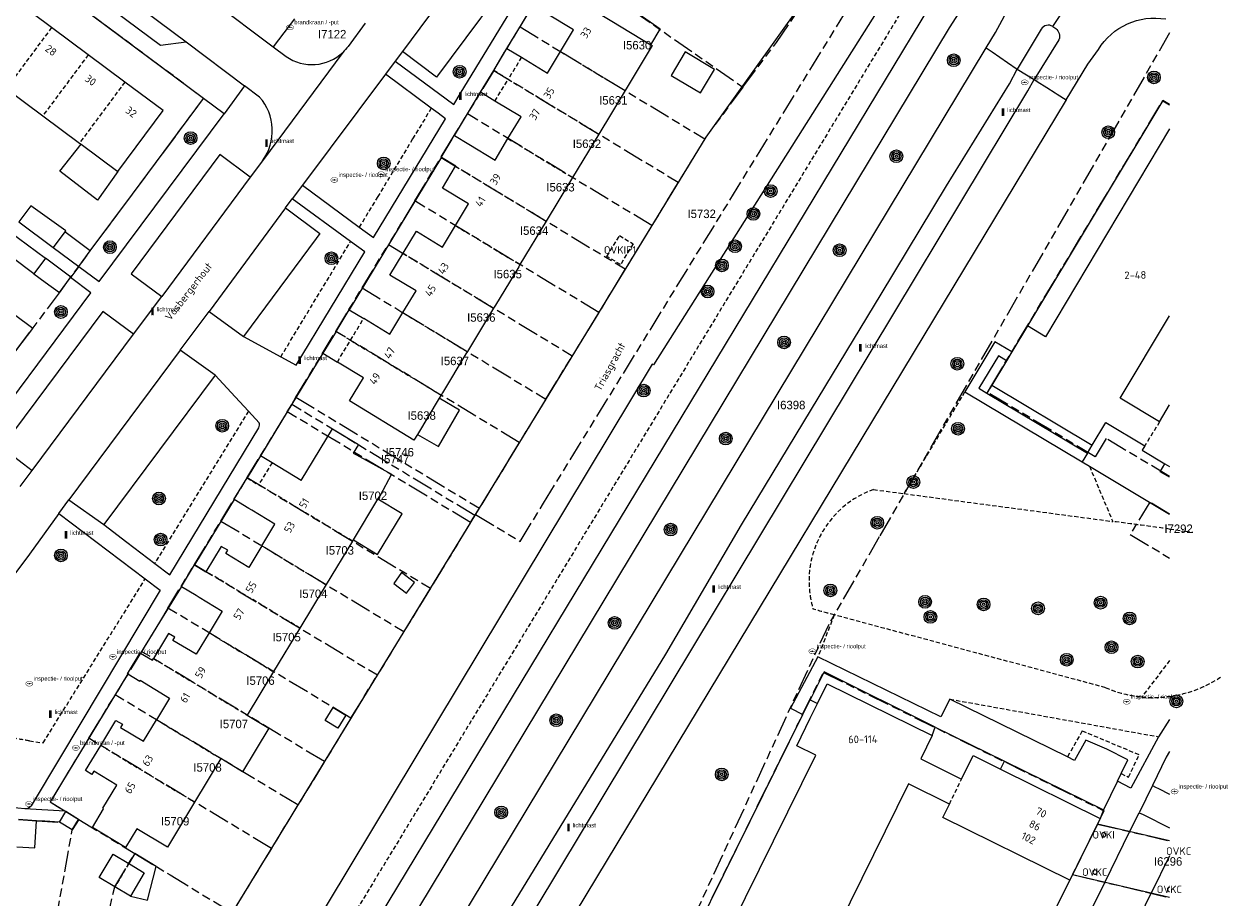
# Model space of a CAD drawing. Extents: x 168491 to 169507, y 481494 to 482503.
# Tile 78 of 108: x 169365 to 169507, y 481702 to 481805. Entities that reach past the tile are written whole.
import ezdxf
from ezdxf.enums import TextEntityAlignment as Align

# ---------------------------------------------------------------- set-up
doc = ezdxf.new("R2010")
doc.units = 0
doc.header["$LTSCALE"] = 0.5
doc.linetypes.add('KAD', pattern=[12, 5, -1, 2, -1, 2, -1])
doc.linetypes.add('STIPPELFIJN', pattern=[1.5, 1, -0.5])
doc.layers.get('0').update_dxf_attribs({"linetype": 'CONTINUOUS'})
for name, color, linetype in [('G01', 3, 'KAD'), ('G_BTD', 3, 'CONTINUOUS'), ('G_GBIP1', 7, 'CONTINUOUS'), ('G_OVKMV', 7, 'CONTINUOUS'), ('G_OWG', 7, 'CONTINUOUS'), ('G_PNDMV', 1, 'CONTINUOUS'), ('G_WGD', 2, 'CONTINUOUS'), ('LSHD', 7, 'CONTINUOUS'), ('NAR', 7, 'CONTINUOUS'), ('ORL', 7, 'CONTINUOUS'), ('OVKC', 7, 'CONTINUOUS'), ('OVKIP1', 7, 'CONTINUOUS'), ('PPAL', 7, 'CONTINUOUS'), ('PPUT', 7, 'CONTINUOUS'), ('PVGO', 7, 'CONTINUOUS'), ('Z01', 2, 'CONTINUOUS')]:
    doc.layers.add(name, color=color, linetype=linetype)
doc.layers.add('OBWVM', color=7, linetype='CONTINUOUS', lineweight=70)
doc.styles.add('ISO', font='isocpeur.ttf', dxfattribs={"height": 1})

# ---------------------------------------------------------------- blocks, each defined once
blk = doc.blocks.new('put')
at = {"linetype": 'ByBlock', "lineweight": -2}
h = blk.add_hatch(color=0, dxfattribs=at)
h.dxf.hatch_style = 1
edge = h.paths.add_edge_path()
edge.add_spline(control_points=[(0.44, 0), (0.44, 0.04), (0.43, 0.09), (0.36, 0.2), (0.28, 0.26), (0.09, 0.32), (-0.02, 0.33), (-0.22, 0.29), (-0.31, 0.24), (-0.42, 0.12), (-0.44, 0.06), (-0.44, -0.06), (-0.42, -0.12), (-0.33, -0.22), (-0.28, -0.26), (-0.1, -0.33), (0.04, -0.33), (0.27, -0.27), (0.37, -0.2), (0.43, -0.08), (0.44, -0.04), (0.44, 0)], knot_values=[0, 0, 0, 0, 0.380029, 0.380029, 1.118666, 1.118666, 1.857303, 1.857303, 2.59594, 2.59594, 3.13294, 3.13294, 3.66994, 3.66994, 4.20694, 4.20694, 5.079565, 5.079565, 5.952189, 5.952189, 6.283185, 6.283185, 6.283185, 6.283185], degree=3, periodic=0)
edge = h.paths.add_edge_path(flags=16)
edge.add_ellipse((0, 0), major_axis=(0.392, 0), ratio=0.689655, start_angle=0, end_angle=360)
h = blk.add_hatch(color=0, dxfattribs=at)
h.dxf.hatch_style = 1
h.paths.add_polyline_path([(-0.1, 0, -0.096396), (-0.09, 0.04), (-0.25, 0.04, 1), (-0.25, -0.04), (-0.09, -0.04, -0.096396)])
at = {"linetype": 'ByBlock', "lineweight": -2, "true_color": 0x681648}
h = blk.add_hatch(color=219, dxfattribs=at)
h.dxf.hatch_style = 1
h.paths.add_polyline_path([(0.1, 0, 1), (-0.1, 0, 1)])
at = {"linetype": 'ByBlock', "lineweight": -2}
h = blk.add_hatch(color=0, dxfattribs=at)
h.dxf.hatch_style = 1
h.paths.add_polyline_path([(0.25, 0.04), (0.09, 0.04, -0.096396), (0.1, 0, -0.096396), (0.09, -0.04), (0.25, -0.04, 1)])
at = {"color": 0, "linetype": 'ByBlock', "lineweight": -2}
blk.add_attdef('PUT', (0.5, 0.35), '', height=0.5, dxfattribs=at)
blk = doc.blocks.new('BOOM')
at = {"color": 0}
for radius in [0.75, 0.55, 0.35, 0.15]:
    blk.add_circle((0, 0), radius, dxfattribs=at)
blk = doc.blocks.new('PAAL')
at = {"linetype": 'ByBlock', "lineweight": -2}
h = blk.add_hatch(color=0, dxfattribs=at)
h.dxf.hatch_style = 1
h.paths.add_polyline_path([(0.15, 0.8), (-0.15, 0.8), (-0.15, -0.1), (0, -0.1, -0.414214), (-0.1, 0, -1), (0.1, 0, -0.414214), (0, -0.1), (0.15, -0.1)])
at = {"linetype": 'ByBlock', "lineweight": -2, "true_color": 0x681648}
h = blk.add_hatch(color=219, dxfattribs=at)
h.dxf.hatch_style = 1
h.paths.add_polyline_path([(-0.1, 0, 1), (0.1, 0, 1)])
at = {"color": 0, "linetype": 'ByBlock', "lineweight": -2}
blk.add_attdef('PAAL', (0.5, 0.35), '', height=0.5, dxfattribs=at)

msp = doc.modelspace()

# ---------------------------------------------------------------- linework, layer by layer
at = {"layer": 'G01'}
for p, q in [((169423.341, 481804.365), (169428.12, 481812.266)), ((169436.645, 481806.321), (169449.652, 481797.252)), ((169420.235, 481799.231), (169423.341, 481804.365)), ((169423.341, 481804.365), (169445.143, 481791.159)), ((169420.235, 481799.231), (169417.129, 481794.097)), ((169420.235, 481799.231), (169442.021, 481786.035)), ((169414.024, 481788.964), (169417.129, 481794.097)), ((169438.893, 481780.914), (169417.129, 481794.097)), ((169445.143, 481791.159), (169442.021, 481786.035)), ((169410.918, 481783.83), (169414.024, 481788.964)), ((169414.024, 481788.964), (169435.766, 481775.794)), ((169442.021, 481786.035), (169438.893, 481780.914)), ((169410.918, 481783.83), (169407.813, 481778.696)), ((169432.639, 481770.673), (169410.918, 481783.83)), ((169438.893, 481780.914), (169435.766, 481775.794)), ((169404.707, 481773.562), (169407.813, 481778.696)), ((169407.813, 481778.696), (169429.512, 481765.552)), ((169435.766, 481775.794), (169432.639, 481770.673)), ((169401.602, 481768.428), (169404.707, 481773.562)), ((169404.707, 481773.562), (169426.384, 481760.432)), ((169432.639, 481770.673), (169429.512, 481765.552)), ((169396.897, 481760.65), (169401.602, 481768.428)), ((169423.257, 481755.311), (169401.602, 481768.428)), ((169426.384, 481760.432), (169429.512, 481765.552)), ((169396.393, 481759.802), (169396.897, 481760.65)), ((169396.897, 481760.65), (169418.546, 481747.552)), ((169426.384, 481760.432), (169423.257, 481755.311)), ((169391.152, 481751.16), (169395.879, 481758.936)), ((169395.879, 481758.936), (169396.393, 481759.802)), ((169417.511, 481745.86), (169395.879, 481758.936)), ((169418.01, 481746.677), (169396.393, 481759.802)), ((169423.257, 481755.311), (169418.546, 481747.552)), ((169388.038, 481746.038), (169391.152, 481751.16)), ((169391.152, 481751.16), (169412.773, 481738.109)), ((169418.089, 481746.806), (169418.546, 481747.552)), ((169384.923, 481740.914), (169388.038, 481746.038)), ((169388.038, 481746.038), (169409.642, 481732.987)), ((169417.511, 481745.86), (169418.01, 481746.677)), ((169418.089, 481746.806), (169418.01, 481746.677)), ((169417.511, 481745.86), (169412.773, 481738.109)), ((169381.792, 481735.764), (169384.923, 481740.914)), ((169384.923, 481740.914), (169406.511, 481727.865)), ((169412.773, 481738.109), (169409.642, 481732.987)), ((169403.392, 481722.763), (169381.792, 481735.764)), ((169409.642, 481732.987), (169406.511, 481727.865)), ((169378.683, 481730.651), (169375.562, 481725.517)), ((169400.257, 481717.634), (169378.683, 481730.651)), ((169403.392, 481722.763), (169406.511, 481727.865)), ((169372.451, 481720.399), (169375.562, 481725.517)), ((169397.13, 481712.52), (169375.562, 481725.517)), ((169403.392, 481722.763), (169400.257, 481717.634)), ((169393.996, 481707.393), (169372.451, 481720.399)), ((169400.257, 481717.634), (169397.13, 481712.52)), ((169371.253, 481710.825), (169369.76, 481711.738)), ((169397.13, 481712.52), (169393.996, 481707.393)), ((169491.483, 481710.268), (169488.541, 481704.308)), ((169393.996, 481707.393), (169389.361, 481699.812))]:
    msp.add_line(p, q, dxfattribs=at)
msp.add_lwpolyline([(169350.288, 481822.476), (169317.785, 481782.954), (169355.582, 481755.007), (169363.976, 481766.278), (169368.979, 481772.995), (169372.63, 481777.923), (169377.605, 481784.623), (169386, 481795.928), (169350.688, 481822.179)], close=True, dxfattribs=at)
for points in [[(169449.652, 481797.252), (169453.605, 481802.533), (169461.893, 481814.664), (169461.77, 481814.741), (169464.685, 481818.976)], [(169418.089, 481746.806), (169423.357, 481743.641), (169426.12, 481748.136), (169468.131, 481816.501)], [(169500, 481803.6518), (169465.738, 481744.19), (169459.775, 481733.84), (169435.211, 481680.502), (169475.361, 481662.99), (169499.015, 481656.697), (169500, 481656.435)], [(169449.652, 481797.252), (169445.267, 481791.362), (169445.143, 481791.159)], [(169500, 481751.2933), (169492.498, 481755.776), (169491.214, 481753.628), (169478.502, 481761.228), (169479.015, 481762.087), (169499.194, 481795.636), (169500, 481795.1541)], [(169500, 481746.8649), (169497.65, 481748.27), (169495.36, 481744.44), (169500, 481741.6656)], [(169381.792, 481735.764), (169380.787, 481734.111), (169378.683, 481730.651)], [(169488.541, 481704.308), (169471.603, 481670), (169471.16, 481669.103), (169438.078, 481685.44), (169459.143, 481728.17), (169492.258, 481711.839), (169491.483, 481710.268)], [(169372.451, 481720.399), (169367.883, 481712.885), (169369.76, 481711.738)], [(169364.145, 481710.802), (169366.3, 481710.66), (169368.998, 481710.486), (169369.76, 481711.738)], [(169365.856, 481684.095), (169368.355, 481697.573), (169368.306, 481697.581), (169368.554, 481698.742), (169370.501, 481709.59), (169371.253, 481710.825)], [(169371.253, 481710.825), (169371.264, 481710.819), (169377.871, 481706.8)], [(169491.483, 481710.268), (169500, 481708.2841)], [(169370.911, 481682.998), (169373.893, 481696.08), (169373.941, 481696.067), (169374.262, 481697.561), (169375.523, 481702.859), (169377.871, 481706.8)], [(169377.871, 481706.8), (169382.035, 481704.267), (169389.361, 481699.812)], [(169488.541, 481704.308), (169497.109, 481702.273), (169500, 481701.5863)]]:
    msp.add_lwpolyline(points, dxfattribs=at)
at = {"layer": 'G_BTD', "linetype": 'STIPPELFIJN', "lineweight": -3, "transparency": 33554687}
for points in [[(169470.346, 481813.301), (169472.016, 481812.237), (169392.07, 481680.369), (169389.744, 481681.181)], [(169412.868, 481794.778), (169410.666, 481791.138), (169406.549, 481784.332), (169404.369, 481780.727)], [(169395.105, 481765.414), (169403.348, 481779.039)], [(169479.015, 481762.087), (169478.45, 481761.142)], [(169468.667, 481749.274), (169475.855, 481761.296)], [(169391.295, 481759.007), (169380.227, 481741.037)], [(169490.547, 481752.512), (169493.287, 481745.99)], [(169465.051, 481749.756), (169468.667, 481749.274)], [(169468.667, 481749.274), (169493.287, 481745.99)], [(169500, 481745.094), (169501.901, 481744.841), (169502.728, 481744.73)], [(169367.067, 481719.861), (169379.121, 481739.223)], [(169460.42, 481734.959), (169458.497, 481730.004)], [(169492.461, 481726.367), (169460.42, 481734.959)], [(169500, 481729.5702), (169496.726, 481725.277)], [(169474.065, 481725.012), (169498.677, 481720.582)], [(169494.281, 481716.233), (169495.159, 481715.81), (169496.398, 481718.431), (169489.691, 481721.253), (169487.946, 481718.194)], [(169365.445, 481720.081), (169367.067, 481719.861)]]:
    msp.add_lwpolyline(points, dxfattribs=at)
at = {"layer": 'G_BTD', "linetype": 'Continuous', "lineweight": 25, "transparency": 33554687}
for points in [[(169372.627, 481777.92), (169377.605, 481784.623), (169385.995, 481795.921)], [(169500, 481795.192), (169499.212, 481795.666), (169483.214, 481769.068)], [(169457.595, 481724.937), (169458.454, 481724.51)], [(169441.187, 481683.901), (169438.078, 481685.44), (169456.703, 481723.22)], [(169471.984, 481720.726), (169472.341, 481721.716)], [(169480.062, 481716.739), (169480.536, 481717.701)]]:
    msp.add_lwpolyline(points, dxfattribs=at)
at = {"layer": 'G_BTD', "linetype": 'STIPPELFIJN', "lineweight": -3, "transparency": 33554687}
for points in [[(169457.581, 481737.214, -0.35928097), (169465.051, 481749.756)], [(169493.287, 481745.99, -0.00031225), (169500, 481745.094)], [(169457.943, 481735.623, -0.03523311), (169457.581, 481737.214)], [(169460.42, 481734.959, 0.00160756), (169457.943, 481735.623)], [(169506.179, 481727.721, -0.11731283), (169500, 481725.34)], [(169496.726, 481725.277, -0.07741123), (169492.461, 481726.367)], [(169498.912, 481725.236, -0.0379727), (169496.726, 481725.277)], [(169500, 481725.34, -0.01839004), (169498.912, 481725.236)], [(169363.758, 481720.377, -0.00240116), (169365.445, 481720.081)]]:
    msp.add_lwpolyline(points, format="xyb", dxfattribs=at)
at = {"layer": 'G_GBIP1', "linetype": 'Continuous', "lineweight": 25, "transparency": 33554687}
for points in [[(169438.771, 481802.27), (169439.874, 481804.114), (169431.255, 481810.166), (169429.856, 481807.67)], [(169375.878, 481787.296), (169373.473, 481783.899), (169369.022, 481787.356), (169371.552, 481790.51)], [(169369.621, 481780.159), (169369.737, 481780.314), (169365.611, 481783.258), (169364.192, 481781.343)], [(169362.017, 481781.006), (169367.323, 481777.061)], [(169364.192, 481781.343), (169368.259, 481778.331)], [(169365.968, 481775.227), (169360.657, 481779.179)], [(169411.225, 481756.269), (169413.719, 481754.821), (169416.217, 481759.125), (169413.799, 481760.528)], [(169403.673, 481743.828), (169406.538, 481742.095), (169409.425, 481746.869), (169406.56, 481748.602)], [(169491.501, 481710.303), (169500, 481708.3232)], [(169377.354, 481701.766), (169379.396, 481701.276), (169380.405, 481705.259), (169377.882, 481706.793), (169377.168, 481705.62)], [(169500, 481701.5924), (169488.524, 481704.265)]]:
    msp.add_lwpolyline(points, dxfattribs=at)
at = {"layer": 'G_OVKMV', "linetype": 'Continuous', "lineweight": 25, "transparency": 33554687}
for points in [[(169492.485, 481709.007, 1), (169491.975, 481709.007)], [(169491.975, 481709.007, 1), (169492.485, 481709.007)], [(169491.446, 481704.595, 1), (169490.936, 481704.595)], [(169490.936, 481704.595, 1), (169491.446, 481704.595)], [(169500, 481702.812, 0.41536263), (169499.744, 481702.557)], [(169499.744, 481702.557, 0.41536263), (169500, 481702.302, 0.41536263)]]:
    msp.add_lwpolyline(points, format="xyb", dxfattribs=at)
at = {"layer": 'G_OWG', "linetype": 'Continuous', "lineweight": 25, "transparency": 33554687}
msp.add_lwpolyline([(169482.026, 481799.393), (169484.026, 481798.163)], dxfattribs=at)
at = {"layer": 'G_PNDMV', "linetype": 'Continuous', "lineweight": 25, "transparency": 33554687}
for points in [[(169428.131, 481801.463), (169429.67, 481804.014), (169426.596, 481805.876), (169428.266, 481808.633), (169429.856, 481807.67)], [(169368.057, 481804.289), (169363.732, 481807.505)], [(169429.856, 481807.67), (169434.183, 481805.049), (169438.771, 481802.27)], [(169372.381, 481801.074), (169368.057, 481804.289)], [(169420.238, 481799.229), (169421.802, 481801.821)], [(169421.802, 481801.821), (169423.516, 481800.782)], [(169423.516, 481800.782), (169426.595, 481798.916), (169428.131, 481801.463)], [(169438.771, 481802.27), (169438.953, 481802.159), (169435.746, 481796.851)], [(169376.705, 481797.858), (169372.381, 481801.074)], [(169446.295, 481799.346), (169442.846, 481801.414), (169441.18, 481798.633), (169444.629, 481796.566), (169446.295, 481799.346)], [(169418.681, 481796.648), (169420.238, 481799.229)], [(169375.878, 481787.296), (169381.23, 481794.493), (169376.705, 481797.858)], [(169362.702, 481797.088), (169367.027, 481793.874)], [(169420.385, 481795.617), (169418.681, 481796.648)], [(169435.746, 481796.851), (169432.643, 481791.715)], [(169421.923, 481791.193), (169423.468, 481793.755), (169420.385, 481795.617)], [(169367.027, 481793.874), (169371.352, 481790.659)], [(169414.056, 481789.008), (169414.033, 481789.022), (169415.573, 481791.567), (169415.597, 481791.553)], [(169415.597, 481791.553), (169417.31, 481790.516), (169420.393, 481788.656), (169421.923, 481791.193)], [(169432.643, 481791.715), (169429.54, 481786.58)], [(169500, 481792.3296), (169485.349, 481767.795), (169483.214, 481769.068)], [(169371.352, 481790.659), (169371.552, 481790.51)], [(169371.552, 481790.51), (169375.878, 481787.296)], [(169414.056, 481789.008), (169415.769, 481787.971), (169415.774, 481787.968), (169415.745, 481787.921)], [(169415.723, 481780.919), (169417.271, 481783.482), (169414.191, 481785.345), (169415.745, 481787.921)], [(169429.54, 481786.58), (169426.437, 481781.445)], [(169369.621, 481780.159), (169368.259, 481778.331)], [(169372.627, 481777.92), (169369.621, 481780.159)], [(169409.54, 481777.65), (169411.111, 481780.247), (169414.191, 481778.383), (169415.723, 481780.919)], [(169426.437, 481781.445), (169423.334, 481776.309)], [(169368.259, 481778.331), (169371.268, 481776.09)], [(169371.268, 481776.09), (169372.627, 481777.92)], [(169409.519, 481770.647), (169411.067, 481773.213), (169407.985, 481775.08), (169409.54, 481777.65)], [(169367.323, 481777.061), (169365.968, 481775.227)], [(169370.34, 481774.832), (169367.323, 481777.061)], [(169423.186, 481776.064), (169420.437, 481771.515)], [(169423.334, 481776.309), (169423.186, 481776.064)], [(169365.968, 481775.227), (169367.32, 481774.229), (169368.983, 481773)], [(169368.983, 481773), (169370.31, 481774.791)], [(169370.31, 481774.791), (169370.34, 481774.832)], [(169365.827, 481768.763), (169359.012, 481773.839), (169356.542, 481770.443)], [(169401.632, 481768.409), (169403.193, 481770.988)], [(169403.193, 481770.988), (169404.896, 481769.956)], [(169404.896, 481769.956), (169404.907, 481769.974), (169407.985, 481768.105), (169409.519, 481770.647)], [(169420.231, 481771.174), (169417.128, 481766.038)], [(169420.437, 481771.515), (169420.231, 481771.174)], [(169498.816, 481757.762), (169494.186, 481760.526), (169500, 481770.2627)], [(169363.976, 481766.278), (169365.827, 481768.763)], [(169483.214, 481769.068), (169481.365, 481765.994)], [(169401.632, 481768.409), (169400.078, 481765.842)], [(169400.078, 481765.842), (169401.782, 481764.811)], [(169417.128, 481766.038), (169416.965, 481765.769)], [(169481.365, 481765.994), (169480.746, 481764.966)], [(169411.225, 481756.269), (169410.818, 481755.595), (169403.213, 481760.212), (169404.865, 481762.945), (169401.782, 481764.811)], [(169416.965, 481765.769), (169414.19, 481761.176)], [(169480.746, 481764.966), (169479.015, 481762.087)], [(169479.015, 481762.087), (169490.869, 481754.999)], [(169413.799, 481760.528), (169411.225, 481756.269)], [(169414.025, 481760.903), (169413.799, 481760.528)], [(169414.19, 481761.176), (169414.025, 481760.903)], [(169498.816, 481757.762), (169500, 481759.7427)], [(169490.869, 481754.999), (169492.47, 481757.677), (169497.085, 481754.918)], [(169397.532, 481750.831), (169401.206, 481756.906), (169404.263, 481755.058)], [(169404.263, 481755.058), (169403.663, 481754.066), (169404.039, 481753.858)], [(169497.085, 481754.918), (169496.772, 481754.388), (169499.433, 481752.797)], [(169392.708, 481753.752), (169391.122, 481751.134)], [(169394.075, 481752.924), (169392.708, 481753.752)], [(169404.039, 481753.858), (169408.189, 481751.555), (169406.786, 481748.976)], [(169397.532, 481750.831), (169394.075, 481752.924)], [(169499.433, 481752.797), (169500, 481752.4583)], [(169389.594, 481748.581), (169389.581, 481748.588), (169391.122, 481751.134)], [(169406.56, 481748.602), (169406.786, 481748.976)], [(169392.863, 481743.123), (169394.4, 481745.677), (169391.69, 481747.313), (169391.318, 481747.537), (169389.594, 481748.581)], [(169403.673, 481743.828), (169406.56, 481748.602)], [(169392.863, 481743.123), (169391.327, 481740.569), (169388.614, 481742.212), (169388.843, 481742.591), (169388.085, 481743.026), (169386.279, 481740.04)], [(169403.573, 481743.663), (169400.468, 481738.529)], [(169403.573, 481743.663), (169403.673, 481743.828)], [(169383.372, 481738.322), (169384.913, 481740.867)], [(169384.913, 481740.867), (169386.279, 481740.04)], [(169408.469, 481738.651), (169409.942, 481737.536), (169410.895, 481738.795), (169409.366, 481739.953), (169408.469, 481738.651)], [(169383.372, 481738.322), (169385.109, 481737.271), (169385.483, 481737.044), (169388.194, 481735.401), (169386.643, 481732.844)], [(169400.468, 481738.529), (169397.363, 481733.395)], [(169397.363, 481733.395), (169394.258, 481728.261)], [(169386.643, 481732.844), (169385.103, 481730.306), (169382.384, 481731.946), (169382.613, 481732.326), (169381.856, 481732.762), (169380.076, 481729.811)], [(169377.066, 481727.989), (169377.015, 481728.02), (169378.51, 481730.471), (169378.557, 481730.443)], [(169378.557, 481730.443), (169379.95, 481729.603), (169380.076, 481729.811)], [(169377.066, 481727.989), (169378.468, 481727.144), (169378.526, 481727.24), (169381.982, 481725.14), (169380.429, 481722.584)], [(169394.258, 481728.261), (169391.154, 481723.127)], [(169458.454, 481724.51), (169459.593, 481726.822), (169471.984, 481720.726)], [(169457.598, 481722.774), (169458.454, 481724.51)], [(169391.154, 481723.127), (169393.704, 481721.585)], [(169402.77, 481723.119), (169401.827, 481721.584), (169400.341, 481722.498), (169401.284, 481724.032), (169402.77, 481723.119)], [(169373.864, 481719.545), (169375.651, 481722.498), (169376.409, 481722.063), (169376.177, 481721.679), (169378.89, 481720.052), (169380.429, 481722.584)], [(169441.65, 481684.785), (169458.236, 481718.415), (169455.994, 481719.521), (169457.598, 481722.774)], [(169393.704, 481721.585), (169390.598, 481716.45)], [(169471.984, 481720.726), (169470.625, 481717.963), (169475.461, 481715.583)], [(169374.202, 481712.079), (169374.108, 481712.136), (169375.756, 481714.865), (169373.046, 481716.517), (169372.821, 481716.133), (169372.077, 481716.592), (169373.864, 481719.545)], [(169388.048, 481717.992), (169384.943, 481712.858)], [(169390.598, 481716.45), (169388.048, 481717.992)], [(169475.461, 481715.583), (169476.804, 481718.345), (169480.062, 481716.739)], [(169480.062, 481716.739), (169491.816, 481710.942)], [(169474.019, 481712.632), (169469.195, 481715.034), (169455.41, 481687.083)], [(169378.114, 481709.717), (169376.786, 481707.517), (169372.874, 481709.879), (169374.202, 481712.079)], [(169384.943, 481712.858), (169381.725, 481707.536), (169378.114, 481709.717)], [(169488.21, 481703.627), (169473.226, 481711.027), (169474.019, 481712.632)], [(169363.939, 481707.584), (169366.078, 481707.448), (169366.29, 481710.663)], [(169366.29, 481710.663), (169364.145, 481710.799)], [(169491.501, 481710.303), (169488.524, 481704.265)], [(169491.816, 481710.942), (169491.501, 481710.303)], [(169375.523, 481702.859), (169373.668, 481703.965), (169375.313, 481706.726), (169377.168, 481705.62)], [(169377.168, 481705.62), (169377.255, 481705.568), (169379, 481704.528), (169377.354, 481701.766)], [(169488.524, 481704.265), (169488.21, 481703.627)], [(169377.354, 481701.766), (169375.523, 481702.859)]]:
    msp.add_lwpolyline(points, dxfattribs=at)
at = {"layer": 'G_PNDMV', "linetype": 'STIPPELFIJN', "lineweight": -3, "transparency": 33554687}
for points in [[(169368.057, 481804.289), (169362.702, 481797.088)], [(169428.131, 481801.463), (169435.746, 481796.851)], [(169372.381, 481801.074), (169367.027, 481793.874)], [(169423.516, 481800.782), (169421.947, 481798.194)], [(169421.947, 481798.194), (169420.238, 481799.229)], [(169376.705, 481797.858), (169371.352, 481790.659)], [(169420.385, 481795.617), (169421.947, 481798.194)], [(169421.947, 481798.194), (169432.643, 481791.715)], [(169421.923, 481791.193), (169429.54, 481786.58)], [(169415.745, 481787.921), (169426.437, 481781.445)], [(169415.723, 481780.919), (169423.334, 481776.309)], [(169409.54, 481777.65), (169420.231, 481771.174)], [(169409.519, 481770.647), (169417.128, 481766.038)], [(169403.336, 481767.378), (169404.896, 481769.956)], [(169403.336, 481767.378), (169401.632, 481768.409)], [(169401.782, 481764.811), (169403.336, 481767.378)], [(169403.336, 481767.378), (169414.025, 481760.903)], [(169498.816, 481757.762), (169497.085, 481754.918)], [(169394.075, 481752.924), (169392.488, 481750.306)], [(169391.122, 481751.134), (169391.138, 481751.124)], [(169391.138, 481751.124), (169392.488, 481750.306)], [(169403.573, 481743.663), (169392.88, 481750.117), (169392.859, 481750.082), (169392.488, 481750.306)], [(169392.863, 481743.123), (169400.468, 481738.529)], [(169397.363, 481733.395), (169386.674, 481739.855), (169386.65, 481739.816), (169386.279, 481740.04)], [(169386.643, 481732.844), (169394.258, 481728.261)], [(169380.076, 481729.811), (169391.154, 481723.127)], [(169380.429, 481722.584), (169388.048, 481717.992)], [(169373.864, 481719.545), (169384.943, 481712.858)], [(169474.019, 481712.632), (169475.461, 481715.583)], [(169377.168, 481705.62), (169375.523, 481702.859)]]:
    msp.add_lwpolyline(points, dxfattribs=at)
at = {"layer": 'G_WGD', "lineweight": -3, "transparency": 33554687}
for points in [[(169355.928, 481823.465), (169356.423, 481820.424), (169380.909, 481802.203), (169383.951, 481802.618)], [(169355.928, 481823.465), (169383.951, 481802.618)], [(169419.951, 481815.591), (169409.471, 481801.468)], [(169486.215, 481804.41), (169490.65, 481811.118)], [(169387.098, 481807.385), (169394.224, 481802.023)], [(169396.735, 481805.338), (169394.224, 481802.023)], [(169405.054, 481804.816), (169403.057, 481802.066)], [(169383.951, 481802.618), (169390.841, 481797.414)], [(169394.224, 481802.023), (169395.744, 481800.879)], [(169478.362, 481801.883), (169479.06, 481801.408), (169480.88, 481800.171), (169482.026, 481799.393)], [(169402.436, 481801.366), (169392.941, 481788.556)], [(169408.625, 481800.337), (169407.477, 481798.803)], [(169390.841, 481797.414), (169388.409, 481794.125)], [(169392.599, 481796.086), (169390.841, 481797.414)], [(169484.026, 481798.163), (169484.392, 481797.931), (169485.515, 481797.221), (169486.508, 481796.593), (169486.739, 481796.447), (169487.815, 481795.766)], [(169391.487, 481786.631), (169387.898, 481789.304), (169377.435, 481775.218), (169381.051, 481772.535)], [(169392.941, 481788.556), (169392.938, 481788.552), (169391.487, 481786.631)], [(169391.487, 481786.631), (169381.051, 481772.535)], [(169397.654, 481785.675), (169396.468, 481784.089)], [(169395.659, 481783.008), (169386.65, 481770.791)], [(169371.268, 481776.09), (169370.34, 481774.832)], [(169377.728, 481768.087), (169381.051, 481772.535)], [(169377.728, 481768.087), (169374.127, 481770.775), (169362.198, 481754.755), (169365.774, 481752.022)], [(169383.251, 481766.225), (169386.65, 481770.791)], [(169386.65, 481770.791), (169390.715, 481767.81)], [(169365.774, 481752.022), (169377.728, 481768.087)], [(169383.251, 481766.225), (169370.078, 481748.529)], [(169387.363, 481763.252), (169383.251, 481766.225)], [(169490.305, 481754.055), (169489.689, 481753.025)], [(169364.354, 481750.129), (169365.774, 481752.022)], [(169368.928, 481746.941), (169370.078, 481748.529)], [(169370.078, 481748.529), (169374.238, 481745.611)], [(169500, 481718.8384), (169499.616, 481718.145), (169497.978, 481714.812)], [(169493.84, 481715.316), (169492.211, 481711.951)], [(169497.978, 481714.812), (169496.403, 481711.609)], [(169497.978, 481714.812), (169498.337, 481714.635), (169498.673, 481714.469), (169500, 481713.8148)], [(169364.917, 481712.108), (169369.64, 481711.811)], [(169475.483, 481668.944), (169480.841, 481679.748), (169490.945, 481700.505), (169492.355, 481703.373), (169495.323, 481709.412), (169496.403, 481711.609)], [(169496.403, 481711.609), (169496.867, 481711.38), (169500, 481709.8269)], [(169500, 481706.4999), (169497.842, 481702.095)], [(169492.34, 481690.865), (169497.842, 481702.095)]]:
    msp.add_lwpolyline(points, dxfattribs=at)
at = {"layer": 'G_WGD', "linetype": 'Continuous', "lineweight": 25, "transparency": 33554687}
for points in [[(169385.995, 481795.921), (169350.288, 481822.476)], [(169482.316, 481816.807), (169482.177, 481816.806), (169481.956, 481816.685), (169473.989, 481804.267), (169405.019, 481689.854)], [(169416.296, 481796.465), (169426.371, 481813.081), (169420.982, 481816.981)], [(169419.951, 481815.591), (169423.991, 481812.552), (169413.497, 481798.426)], [(169393.144, 481676.772), (169393.241, 481676.93), (169471.693, 481806.785), (169475.547, 481813.175)], [(169421.802, 481801.821), (169427.963, 481811.981), (169429.171, 481813.571)], [(169478.362, 481801.883), (169479.466, 481803.714), (169482.34, 481809.058)], [(169486.215, 481804.41), (169486.572, 481804.184)], [(169484.857, 481804.098), (169482.026, 481799.393)], [(169409.471, 481801.468), (169408.625, 481800.337)], [(169409.302, 481687.349), (169478.362, 481801.883)], [(169413.497, 481798.426), (169409.471, 481801.468)], [(169486.947, 481802.841), (169484.026, 481798.163)], [(169487.815, 481795.766), (169490.347, 481799.959), (169491.601, 481801.704)], [(169408.625, 481800.337), (169415.534, 481795.208), (169416.296, 481796.465)], [(169407.477, 481798.803), (169397.654, 481785.675)], [(169412.868, 481794.778), (169407.477, 481798.803)], [(169413.022, 481685.157), (169417.874, 481693.203), (169440.531, 481730.334), (169449.497, 481745.58), (169457.757, 481759.261), (169465.947, 481772.832), (169473.692, 481785.602), (169481.1, 481797.655), (169482.026, 481799.393)], [(169415.163, 481683.842), (169420.008, 481691.698), (169483.29, 481796.823), (169484.026, 481798.163)], [(169388.409, 481794.125), (169385.995, 481795.921)], [(169415.597, 481791.553), (169418.681, 481796.648)], [(169487.815, 481795.766), (169426.304, 481693.911)], [(169413.673, 481794.177), (169412.868, 481794.778)], [(169371.268, 481776.09), (169373.689, 481774.307), (169388.409, 481794.125)], [(169404.369, 481780.727), (169406.031, 481779.502), (169414.534, 481793.534), (169413.673, 481794.177)], [(169414.056, 481789.008), (169403.193, 481770.988)], [(169397.654, 481785.675), (169404.369, 481780.727)], [(169395.659, 481783.008), (169399.733, 481779.991), (169399.292, 481779.396), (169390.715, 481767.81)], [(169395.659, 481783.008), (169396.468, 481784.089)], [(169403.348, 481779.039), (169396.468, 481784.089)], [(169395.105, 481765.414), (169396.912, 481764.427), (169405.016, 481777.814), (169403.348, 481779.039)], [(169357.996, 481753.222), (169372.706, 481772.99), (169370.31, 481774.791)], [(169390.715, 481767.81), (169395.105, 481765.414)], [(169400.078, 481765.842), (169397.502, 481761.663), (169395.879, 481758.936), (169392.708, 481753.752)], [(169479.395, 481767.18), (169475.855, 481761.296)], [(169481.365, 481765.994), (169479.395, 481767.18)], [(169480.746, 481764.966), (169479.804, 481765.533), (169477.504, 481761.708), (169478.45, 481761.142)], [(169387.363, 481763.252), (169374.238, 481745.611)], [(169389.736, 481760.69), (169387.363, 481763.252)], [(169391.295, 481759.007), (169389.736, 481760.69)], [(169475.855, 481761.296), (169489.689, 481753.025)], [(169478.45, 481761.142), (169490.305, 481754.055)], [(169392.561, 481757.64), (169391.295, 481759.007)], [(169380.227, 481741.037), (169382, 481739.683), (169392.518, 481757.059)], [(169490.305, 481754.055), (169490.869, 481754.999)], [(169489.689, 481753.025), (169490.547, 481752.512)], [(169490.547, 481752.512), (169500, 481746.8599)], [(169500, 481751.203), (169498.882, 481751.864), (169499.433, 481752.797)], [(169389.594, 481748.581), (169384.913, 481740.867)], [(169368.928, 481746.941), (169365.447, 481742.132), (169359.672, 481734.461), (169359.598, 481733.639)], [(169368.928, 481746.941), (169379.121, 481739.223)], [(169374.238, 481745.611), (169376.957, 481743.534)], [(169376.957, 481743.534), (169380.227, 481741.037)], [(169379.121, 481739.223), (169380.878, 481737.892), (169369.1, 481718.197)], [(169383.372, 481738.322), (169380.787, 481734.111), (169378.557, 481730.443)], [(169458.497, 481730.004), (169455.259, 481723.939)], [(169474.065, 481725.012), (169473.021, 481722.91), (169458.497, 481730.004)], [(169377.066, 481727.989), (169367.883, 481712.885), (169368.743, 481712.36), (169369.64, 481711.811)], [(169472.341, 481721.716), (169459.231, 481728.229), (169457.595, 481724.937)], [(169456.703, 481723.22), (169457.595, 481724.937)], [(169487.946, 481718.194), (169474.065, 481725.012)], [(169455.259, 481723.939), (169456.703, 481723.22)], [(169472.341, 481721.716), (169480.536, 481717.701)], [(169500, 481722.6241), (169498.677, 481720.582)], [(169498.677, 481720.582), (169495.417, 481714.505), (169493.84, 481715.316)], [(169492.6, 481719.127), (169490.122, 481720.164), (169488.785, 481717.782)], [(169494.281, 481716.233), (169495.061, 481717.853), (169492.6, 481719.127)], [(169369.1, 481718.197), (169365.656, 481712.438)], [(169480.536, 481717.701), (169492.211, 481711.951)], [(169488.785, 481717.782), (169487.946, 481718.194)], [(169493.84, 481715.316), (169494.281, 481716.233)], [(169363.261, 481712.25), (169364.917, 481712.108)], [(169369.64, 481711.811), (169371.264, 481710.819)], [(169492.211, 481711.951), (169491.816, 481710.942)], [(169371.264, 481710.819), (169370.487, 481709.592), (169368.989, 481710.491), (169367.248, 481710.597), (169366.29, 481710.663)], [(169475.212, 481677.303), (169488.21, 481703.627)]]:
    msp.add_lwpolyline(points, dxfattribs=at)
for points in [[(169486.215, 481804.41, 0.43001626), (169484.857, 481804.098)], [(169491.601, 481801.704, -0.30679793), (169499.545, 481805.301)], [(169486.572, 481804.184, -0.31198895), (169486.947, 481802.841)], [(169392.518, 481757.059, 0.19114968), (169392.561, 481757.64)], [(169364.917, 481712.108, 0.24189865), (169365.656, 481712.438)]]:
    msp.add_lwpolyline(points, format="xyb", dxfattribs=at)
at = {"layer": 'G_WGD', "lineweight": -3, "transparency": 33554687}
for points in [[(169403.057, 481802.066, -0.04463931), (169402.436, 481801.366)], [(169395.744, 481800.879, 0.35640041), (169402.436, 481801.366)], [(169392.941, 481788.556, 0.35538126), (169392.599, 481796.086)]]:
    msp.add_lwpolyline(points, format="xyb", dxfattribs=at)
at = {"layer": 'LSHD', "linetype": 'Continuous', "lineweight": 13, "transparency": 33554687}
for points in [[(169461.912, 481814.652), (169445.274, 481791.362), (169389.362, 481699.811)], [(169468.104, 481810.347), (169439.088, 481764.494), (169438.949, 481764.563), (169390.483, 481684)]]:
    msp.add_lwpolyline(points, dxfattribs=at)
at = {"layer": 'OBWVM', "linetype": 'STIPPELFIJN', "lineweight": 13, "transparency": 33554687}
msp.add_lwpolyline([(169433.606, 481777.277), (169435.08, 481779.728), (169436.678, 481778.768), (169435.203, 481776.316), (169433.606, 481777.277)], dxfattribs=at)

# ---------------------------------------------------------------- block references
at = {"layer": 'PPAL', "linetype": 'Continuous', "lineweight": 13, "transparency": 33554687}
for p in [(169416.292, 481795.849), (169480.335, 481793.961), (169393.429, 481790.309), (169379.968, 481770.428), (169463.496, 481766.118), (169397.328, 481764.681), (169369.755, 481744.058), (169446.184, 481737.666), (169367.92, 481722.898), (169429.067, 481709.527)]:
    msp.add_blockref('PAAL', p, dxfattribs=at).add_auto_attribs({'PAAL': 'lichtmast'})
at = {"layer": 'PPUT', "linetype": 'Continuous', "lineweight": 13, "transparency": 33554687}
for p, values in [((169396.2, 481804.32), {'PUT': 'brandkraan / -put'}), ((169482.899, 481797.828), {'PUT': 'inspectie- / rioolput'}), ((169401.43, 481786.31), {'PUT': 'inspectie- / rioolput'}), ((169406.95, 481786.98), {'PUT': 'inspectie- / rioolput'}), ((169375.29, 481730.01), {'PUT': 'inspectie- / rioolput'}), ((169457.845, 481730.664), {'PUT': 'inspectie- / rioolput'}), ((169365.431, 481726.84), {'PUT': 'inspectie- / rioolput'}), ((169494.94, 481724.705), {'PUT': 'inspectie- / rioolput'}), ((169370.92, 481719.26), {'PUT': 'brandkraan / -put'}), ((169500.587, 481714.114), {'PUT': 'inspectie- / rioolput'}), ((169365.38, 481712.64), {'PUT': 'inspectie- / rioolput'})]:
    msp.add_blockref('put', p, dxfattribs=at).add_auto_attribs(values)
at = {"layer": 'PVGO', "linetype": 'Continuous', "lineweight": 0, "transparency": 33554687}
for p in [(169474.526, 481800.437), (169416.217, 481799.076), (169498.147, 481798.408), (169384.469, 481791.24), (169492.768, 481791.938), (169407.253, 481788.254), (169467.754, 481789.098), (169452.92, 481784.994), (169450.884, 481782.299), (169374.945, 481778.366), (169448.722, 481778.477), (169461.063, 481778), (169401.09, 481777.06), (169447.163, 481776.217), (169445.477, 481773.134), (169369.155, 481770.716), (169454.507, 481767.119), (169474.951, 481764.608), (169437.949, 481761.437), (169388.204, 481757.282), (169475.032, 481756.926), (169447.621, 481755.775), (169469.759, 481750.645), (169380.734, 481748.699), (169465.5, 481745.843), (169380.921, 481743.848), (169441.116, 481745.035), (169369.155, 481741.982), (169459.964, 481737.847), (169471.148, 481736.502), (169478.053, 481736.198), (169484.472, 481735.731), (169491.862, 481736.401), (169434.5, 481734.014), (169471.771, 481734.717), (169495.279, 481734.547), (169493.145, 481731.134), (169487.869, 481729.66), (169496.236, 481729.441), (169500.799, 481724.755), (169427.617, 481722.526), (169447.142, 481716.127), (169421.119, 481711.64)]:
    msp.add_blockref('BOOM', p, dxfattribs=at)

# ---------------------------------------------------------------- texts
at = {"layer": 'NAR', "linetype": 'Continuous', "lineweight": 25, "transparency": 33554687, "style": 'ISO'}
for s, rotation, p in [('33', 58.8, (169431.121, 481803.682)), ('28', 323.4, (169367.991, 481801.597)), ('30', 323.4, (169372.662, 481798.062)), ('35', 58.8, (169426.769, 481796.561)), ('32', 323.4, (169377.452, 481794.327)), ('37', 58.8, (169425.075, 481794.049)), ('39', 58.8, (169420.442, 481786.394)), ('41', 58.8, (169418.651, 481783.74)), ('43', 58.8, (169414.287, 481775.859)), ('2-48', 1.1, (169495.958, 481775.065)), ('45', 58.8, (169412.768, 481773.243)), ('47', 58.8, (169407.932, 481765.881)), ('49', 58.8, (169406.217, 481762.846)), ('51', 58.9, (169397.866, 481748.142)), ('53', 58.9, (169396.138, 481745.301)), ('55', 58.8, (169391.614, 481738.22)), ('57', 59, (169390.172, 481735.059)), ('59', 58.9, (169385.643, 481728.162)), ('61', 58.9, (169383.811, 481725.168)), ('60-114', 0.7, (169463.799, 481720.275)), ('63', 58.9, (169379.397, 481717.757)), ('65', 58.9, (169377.316, 481714.54)), ('70', 333.7, (169484.845, 481711.624)), ('86', 333.7, (169484.098, 481710.112)), ('102', 333.7, (169483.351, 481708.6))]:
    msp.add_text(s, height=0.9, rotation=rotation, dxfattribs=at).set_placement(p, align=Align.MIDDLE_CENTER)
at = {"layer": 'OBWVM', "linetype": 'Continuous', "lineweight": 70, "transparency": 33554687, "style": 'ISO'}
msp.add_text('OVKI', height=0.9, dxfattribs=at).set_placement((169492.208, 481709.001), align=Align.MIDDLE_CENTER)
at = {"layer": 'ORL', "linetype": 'Continuous', "lineweight": 25, "transparency": 33554687, "style": 'ISO'}
for s, rotation, p in [('Vosbergerhout', 52.3, (169384.228, 481773.134)), ('Triasgracht', 61.5, (169433.949, 481764.27))]:
    msp.add_text(s, height=0.9, rotation=rotation, dxfattribs=at).set_placement(p, align=Align.MIDDLE_CENTER)
at = {"layer": 'OVKC', "linetype": 'Continuous', "lineweight": 25, "transparency": 33554687, "style": 'ISO'}
for p in [(169501.067, 481707.075), (169491.171, 481704.597), (169499.979, 481702.559)]:
    msp.add_text('OVKC', height=0.9, dxfattribs=at).set_placement(p, align=Align.MIDDLE_CENTER)
at = {"layer": 'OVKIP1', "linetype": 'Continuous', "lineweight": 70, "transparency": 33554687, "style": 'ISO'}
msp.add_text('OVKIP1', height=0.9, dxfattribs=at).set_placement((169435.146, 481778.034), align=Align.MIDDLE_CENTER)
at = {"layer": 'Z01', "ltscale": 0.5}
for s, p in [('I7122', (169399.4981, 481803.008)), ('I5630', (169435.4873, 481801.7125)), ('I5631', (169432.6808, 481795.2)), ('I5632', (169429.5642, 481790.0725)), ('I5633', (169426.4477, 481784.9455)), ('I5732', (169443.11, 481781.8032)), ('I5634', (169423.3313, 481779.8185)), ('I5635', (169420.2152, 481774.691)), ('I5636', (169417.0981, 481769.564)), ('I5637', (169413.9822, 481764.4365)), ('I6398', (169453.6731, 481759.234)), ('I5638', (169410.0639, 481757.99)), ('I5746', (169407.4739, 481753.6635)), ('I5747', (169406.9265, 481752.831)), ('I5702', (169404.3139, 481748.5225)), ('I7292', (169499.39, 481744.63)), ('I5703', (169400.4029, 481742.0735)), ('I5704', (169397.2789, 481736.9515)), ('I5705', (169394.1256, 481731.8385)), ('I5706', (169391.0428, 481726.699)), ('I5707', (169387.897, 481721.5855)), ('I5708', (169384.7922, 481716.455)), ('I5709', (169380.9698, 481710.1055)), ('I6296', (169498.1576, 481705.355))]:
    msp.add_text(s, height=1, dxfattribs=at).set_placement(p)

doc.saveas('drawing.dxf')
